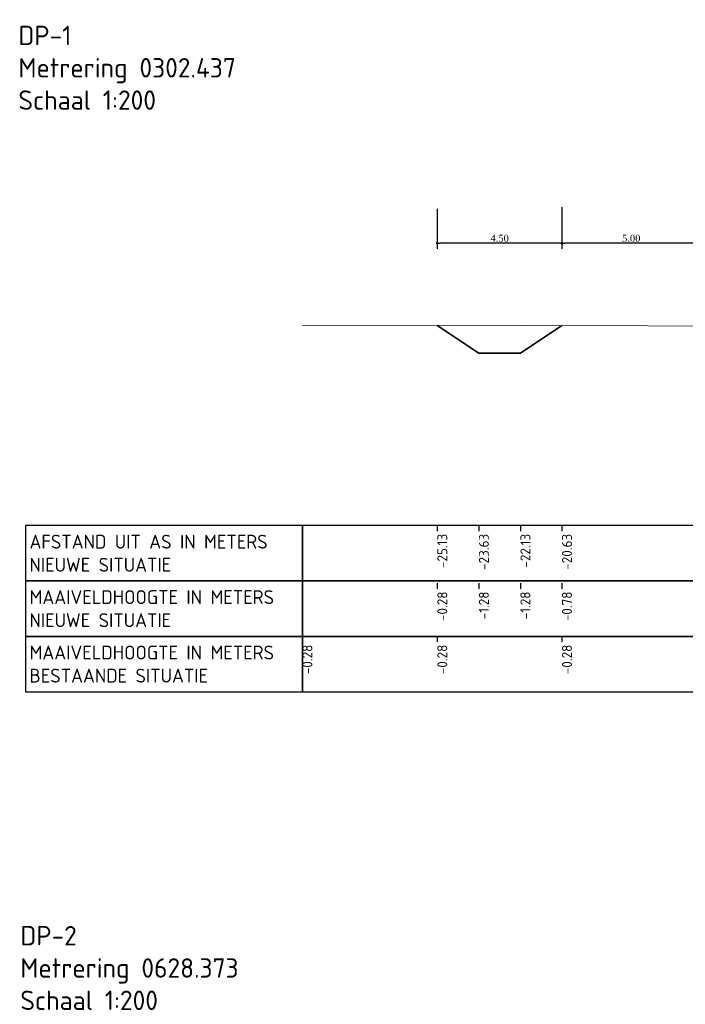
# Model space of a CAD drawing. Extents: x 100296 to 107772, y 404875 to 408930.
# Tile 77 of 97: x 103996 to 104020, y 404992 to 405027. Entities that reach past the tile are written whole.
import ezdxf

# ---------------------------------------------------------------- set-up
doc = ezdxf.new("R2010")
doc.units = 0
for name, color, linetype, lineweight in [('b-we-gw-maaiveld-gd', 93, 'Continuous', 18), ('b-xx-al-dwarsprofiel_matenbalk-g', 1, 'Continuous', 25), ('n-we-gw-grondwerk_berm-gd', 3, 'Continuous', 35), ('n-xx-al-dwarsprofiel_matenbalk-g', 1, 'Continuous', 25), ('n-xx-al-dwarsprofiel_t35', 3, 'Continuous', 35)]:
    doc.layers.add(name, color=color, linetype=linetype, lineweight=lineweight)
for name, color, linetype in [('c3d-section_sectionview', 7, 'Continuous'), ('c3d-section_sectionview_labeling', 7, 'Continuous'), ('l-mt-deta-pr', 7, 'Continuous')]:
    doc.layers.add(name, color=color, linetype=linetype)
doc.styles.add('INFRA_DIM', font='times.ttf')
doc.styles.add('NLCS-ISO', font='NLCS-ISO.ttf')
doc.dimstyles.new('INFRA-100-M', dxfattribs={"dimtxt": 0.25, "dimasz": 0.1, "dimexe": 0.2, "dimexo": 0.1, "dimgap": 0.05, "dimtad": 1, "dimzin": 0, "dimdsep": 46, "dimtxsty": 'INFRA_DIM', "dimblk1": 'DOT', "dimblk2": 'DOT', "dimsah": 1, "dimcen": 0, "dimclrd": 256, "dimclre": 256, "dimclrt": 7, "dimaunit": 2, "dimadec": 0, "dimazin": 0, "dimtfac": 1, "dimtdec": 3, "dimtofl": 0, "dimtmove": 0, "dimatfit": 3, "dimldrblk": 'DOT', "dimfxl": 1, "dimtolj": 1, "dimtzin": 0, "dimarcsym": 0})

# ---------------------------------------------------------------- blocks, each defined once
blk = doc.blocks.new('_DOT')
at = {"color": 0, "linetype": 'ByBlock'}
blk.add_line((-0.5, 0), (-1, 0), dxfattribs=at)
at = {"color": 0, "linetype": 'ByBlock', "const_width": 0.5}
blk.add_lwpolyline([(-0.25, 0, 1), (0.25, 0, 1)], format="xyb", close=True, dxfattribs=at)
blk = doc.blocks.new('*D3210')
at = {"layer": 'l-mt-deta-pr', "lineweight": -2, "transparency": 16777216}
for p, q in [((104020.511, 405020.444), (104020.511, 405018.944)), ((104015.511, 405020.382), (104015.511, 405018.944)), ((104020.411, 405019.144), (104015.611, 405019.144))]:
    blk.add_line(p, q, dxfattribs=at)
at = {"layer": 'l-mt-deta-pr', "lineweight": -2, "transparency": 16777216, "xscale": 0.1, "yscale": 0.1, "zscale": 0.1, "rotation": 180}
blk.add_blockref('_DOT', (104015.511, 405019.144), dxfattribs=at)
at = {"layer": 'l-mt-deta-pr', "lineweight": -2, "transparency": 16777216, "xscale": 0.1, "yscale": 0.1, "zscale": 0.1}
blk.add_blockref('_DOT', (104020.511, 405019.144), dxfattribs=at)
at = {"layer": 'l-mt-deta-pr', "color": 7, "transparency": 16777216, "insert": (104018.011, 405019.322), "char_height": 0.25, "attachment_point": 5, "style": 'INFRA_DIM'}
blk.add_mtext('\\A1;5.00', dxfattribs=at)
blk = doc.blocks.new('*D3211')
at = {"layer": 'l-mt-deta-pr', "lineweight": -2, "transparency": 16777216}
for p, q in [((104015.511, 405020.444), (104015.511, 405018.944)), ((104011.011, 405020.382), (104011.011, 405018.944)), ((104015.411, 405019.144), (104011.111, 405019.144))]:
    blk.add_line(p, q, dxfattribs=at)
at = {"layer": 'l-mt-deta-pr', "lineweight": -2, "transparency": 16777216, "xscale": 0.1, "yscale": 0.1, "zscale": 0.1, "rotation": 180}
blk.add_blockref('_DOT', (104011.011, 405019.144), dxfattribs=at)
at = {"layer": 'l-mt-deta-pr', "lineweight": -2, "transparency": 16777216, "xscale": 0.1, "yscale": 0.1, "zscale": 0.1}
blk.add_blockref('_DOT', (104015.511, 405019.144), dxfattribs=at)
at = {"layer": 'l-mt-deta-pr', "color": 7, "transparency": 16777216, "insert": (104013.261, 405019.322), "char_height": 0.25, "attachment_point": 5, "style": 'INFRA_DIM'}
blk.add_mtext('\\A1;4.50', dxfattribs=at)

msp = doc.modelspace()

# ---------------------------------------------------------------- linework, layer by layer
at = {"layer": 'b-we-gw-maaiveld-gd', "color": 93, "linetype": 'Continuous', "lineweight": 18}
msp.add_lwpolyline([(104006.143, 405016.18), (104009.33, 405016.182), (104014.251, 405016.178), (104027.304, 405016.133)], dxfattribs=at)
at = {"layer": 'b-xx-al-dwarsprofiel_matenbalk-g', "color": 1, "linetype": 'Continuous', "lineweight": -3}
for points in [[(104006.143, 405006.957), (104006.143, 405008.957), (103996.143, 405008.957), (103996.143, 405006.957)], [(104006.143, 405006.957), (104066.143, 405006.957), (104066.143, 405008.957), (104006.143, 405008.957)], [(104006.143, 405004.957), (104006.143, 405006.957), (103996.143, 405006.957), (103996.143, 405004.957)], [(104006.143, 405004.957), (104066.143, 405004.957), (104066.143, 405006.957), (104006.143, 405006.957)], [(104006.143, 405002.957), (104006.143, 405004.957), (103996.143, 405004.957), (103996.143, 405002.957)], [(104006.143, 405002.957), (104066.143, 405002.957), (104066.143, 405004.957), (104006.143, 405004.957)]]:
    msp.add_3dface(points, dxfattribs=at)
at = {"layer": 'n-we-gw-grondwerk_berm-gd', "color": 3, "linetype": 'Continuous', "lineweight": 35}
for points in [[(104011.011, 405016.173), (104012.511, 405015.173)], [(104015.511, 405016.173), (104014.011, 405015.173)], [(104012.511, 405015.173), (104014.011, 405015.173)]]:
    msp.add_lwpolyline(points, dxfattribs=at)
at = {"layer": 'n-xx-al-dwarsprofiel_matenbalk-g', "color": 1, "linetype": 'Continuous', "lineweight": -3}
for p, q in [((104011.011, 405008.957), (104011.011, 405008.757)), ((104012.511, 405008.957), (104012.511, 405008.757)), ((104014.011, 405008.957), (104014.011, 405008.757)), ((104015.511, 405008.957), (104015.511, 405008.757)), ((104011.011, 405006.875), (104011.011, 405006.675)), ((104012.511, 405006.875), (104012.511, 405006.675)), ((104014.011, 405006.875), (104014.011, 405006.675)), ((104015.511, 405006.875), (104015.511, 405006.675)), ((104006.143, 405004.957), (104006.143, 405004.757)), ((104011.011, 405004.957), (104011.011, 405004.757)), ((104015.511, 405004.957), (104015.511, 405004.757))]:
    msp.add_line(p, q, dxfattribs=at)

# ---------------------------------------------------------------- texts
at = {"layer": 'c3d-section_sectionview', "color": 7, "linetype": 'Continuous', "lineweight": -3, "char_height": 0.5, "attachment_point": 4, "style": 'NLCS-ISO'}
for s, insert in [('{\\C256;AFSTAND UIT AS IN METERS\\PNIEUWE SITUATIE}', (103996.293, 405007.957)), ('{\\C256;MAAIVELDHOOGTE IN METERS\\PNIEUWE SITUATIE}', (103996.293, 405005.957)), ('{\\C256;MAAIVELDHOOGTE IN METERS\\PBESTAANDE SITUATIE}', (103996.293, 405003.957))]:
    msp.add_mtext(s, dxfattribs=dict(at, insert=insert))
at = {"layer": 'c3d-section_sectionview_labeling', "color": 7, "linetype": 'Continuous', "lineweight": -3, "char_height": 0.36, "attachment_point": 3, "rotation": 90, "style": 'NLCS-ISO'}
for s, insert in [('-25.13', (104011.011, 405008.657)), ('-23.63', (104012.511, 405008.657)), ('-22.13', (104014.011, 405008.657)), ('-20.63', (104015.511, 405008.657)), ('-0.28', (104011.011, 405006.575)), ('-1.28', (104012.511, 405006.575)), ('-1.28', (104014.011, 405006.575)), ('-0.78', (104015.511, 405006.575)), ('-0.28', (104006.143, 405004.657)), ('-0.28', (104011.011, 405004.657)), ('-0.28', (104015.511, 405004.657))]:
    msp.add_mtext(s, dxfattribs=dict(at, insert=insert))
at = {"layer": 'n-xx-al-dwarsprofiel_t35', "color": 3, "linetype": 'Continuous', "lineweight": -3, "char_height": 0.7, "attachment_point": 7, "style": 'NLCS-ISO'}
for s, insert in [('DP-1\\PMetrering 0302.437\\PSchaal 1:200', (103995.893, 405023.957)), ('DP-2\\PMetrering 0628.373\\PSchaal 1:200', (103995.963, 404991.475))]:
    msp.add_mtext(s, dxfattribs=dict(at, insert=insert))

# ---------------------------------------------------------------- dimensions: what is measured, and where the dimension line sits
at = {"layer": 'l-mt-deta-pr'}
for base, p1, p2, picture, middle in [((104011.011, 405019.144), (104015.511, 405020.544), (104011.011, 405020.482), '*D3211', (104013.261, 405019.144)), ((104015.511, 405019.144), (104020.511, 405020.544), (104015.511, 405020.482), '*D3210', (104018.011, 405019.144))]:
    dim = msp.add_linear_dim(base=base, p1=p1, p2=p2, angle=180, dimstyle='INFRA-100-M', dxfattribs=at)
    dim.commit()
    dim.dimension.update_dxf_attribs({"geometry": picture, "text_midpoint": middle, "dimtype": 160})

doc.saveas('drawing.dxf')
